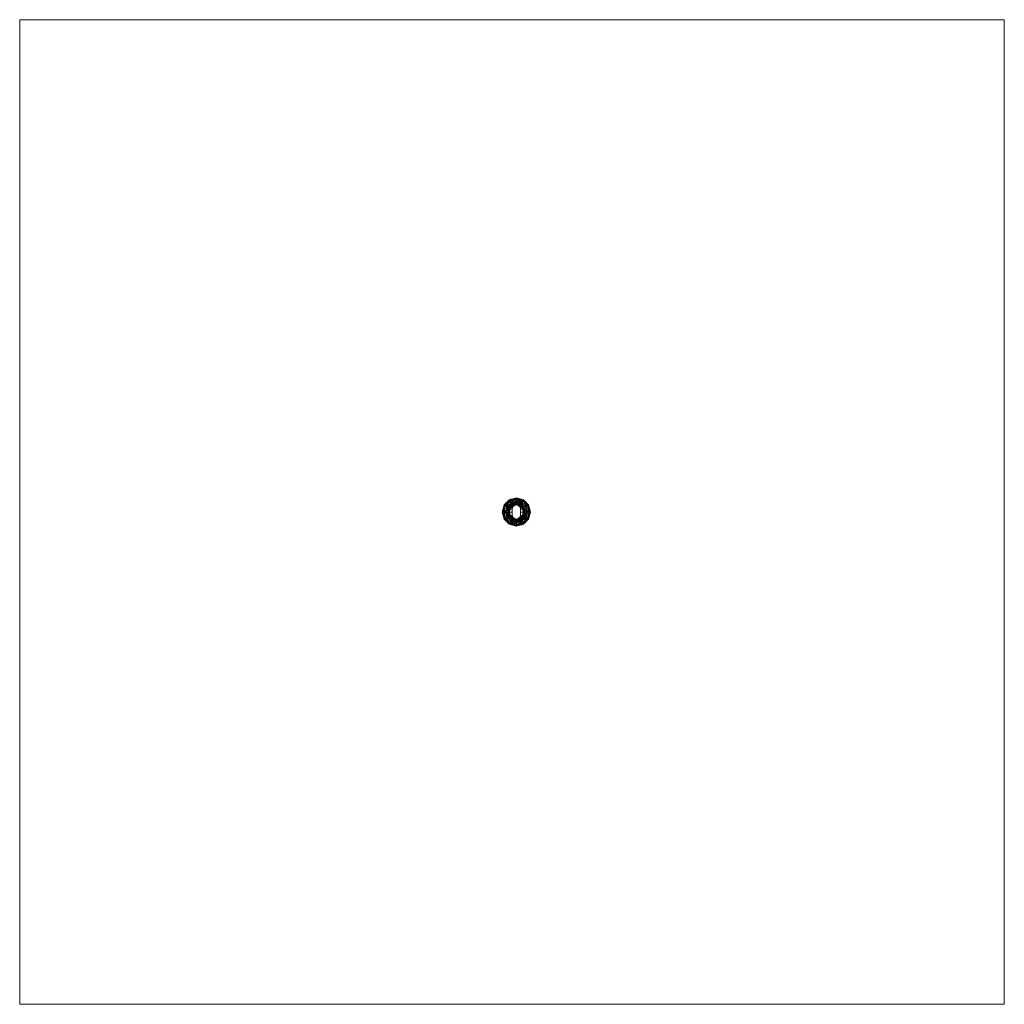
# Model space of a CAD drawing. Header units: millimetres. Extents: x -1230 to 1208, y -1219 to 1219.
import ezdxf

# ---------------------------------------------------------------- set-up
doc = ezdxf.new("R2010")
doc.units = ezdxf.units.MM
doc.layers.add('A-DOOR', color=31, linetype='Continuous')
doc.layers.add('G-IMPT', color=8, linetype='Continuous')

# ---------------------------------------------------------------- blocks, each defined once
blk = doc.blocks.new('FamilyGeomCombination_9851-_3D_')
at = {"layer": 'A-DOOR', "lineweight": 13}
mesh = blk.add_polyface(dxfattribs=at)
corners = [(-35, 0, -0.5), (-30.3, 17.5, -0.5), (-17.5, 30.3, -0.5), (0, 35, -0.5), (17.5, 30.3, -0.5), (30.3, 17.5, -0.5), (35, 0, -0.5), (10, 0, -0.5), (10, 7.5, -0.5), (9.7, 10.1, -0.5), (8.7, 12.5, -0.5), (7.1, 14.6, -0.5), (5, 16.2, -0.5), (2.6, 17.2, -0.5), (0, 17.5, -0.5), (-2.6, 17.2, -0.5), (-5, 16.2, -0.5), (-7.1, 14.6, -0.5), (-8.7, 12.5, -0.5), (-9.7, 10.1, -0.5), (-10, 7.5, -0.5), (-10, 0, -0.5)]
mesh.append_faces([[corners[k] for k in face] for face in [(11, 4, 10), (12, 4, 11)]], dxfattribs={"vtx0": -1, "vtx1": -1})
mesh.append_faces([[corners[k] for k in face] for face in [(1, 19, 20, 0), (5, 9, 10, 4)]], dxfattribs={"vtx0": -1, "vtx2": -1})
mesh.append_faces([[corners[k] for k in face] for face in [(17, 18, 2), (16, 17, 2), (14, 15, 3), (12, 13, 4)]], dxfattribs={"vtx1": -1, "vtx2": -1})
mesh.append_faces([[corners[k] for k in face] for face in [(18, 19, 1, 2), (2, 3, 15, 16), (8, 9, 5, 6), (3, 4, 13, 14)]], dxfattribs={"vtx1": -1, "vtx3": -1})
mesh.append_faces([[corners[k] for k in face] for face in [(20, 21, 0), (6, 7, 8)]], dxfattribs={"vtx2": -1})
mesh = blk.add_polyface(dxfattribs=at)
corners = [(35, 0, -0.5), (30.3, 17.5, -0.5), (17.5, 30.3, -0.5), (0, 35, -0.5), (-17.5, 30.3, -0.5), (-30.3, 17.5, -0.5), (-35, 0, -0.5), (-35, 0, 3.5), (-30.3, 17.5, 3.5), (-17.5, 30.3, 3.5), (0, 35, 3.5), (17.5, 30.3, 3.5), (30.3, 17.5, 3.5), (35, 0, 3.5), (31.7, 12.3, 3.5), (32.7, 8.8, -0.5), (23.9, 23.9, -0.5), (23.9, 23.9, 3.5), (8.8, 32.7, 3.5), (8.8, 32.7, -0.5), (-8.8, 32.7, -0.5), (-8.8, 32.7, 3.5), (-23.9, 23.9, -0.5), (-23.9, 23.9, 3.5), (-32.7, 8.8, 3.5), (-32.7, 8.8, -0.5), (33.3, 6.2, 3.5)]
mesh.append_faces([[corners[k] for k in face] for face in [(1, 14, 15)]], dxfattribs={"vtx0": -1, "vtx1": -1})
mesh.append_faces([[corners[k] for k in face] for face in [(15, 14, 26), (1, 12, 14)]], dxfattribs={"vtx0": -1, "vtx2": -1})
mesh.append_faces([[corners[k] for k in face] for face in [(0, 15, 26)]], dxfattribs={"vtx1": -1, "vtx2": -1})
mesh.append_faces([[corners[k] for k in face] for face in [(24, 8, 5, 25), (17, 12, 1, 16), (11, 17, 16, 2), (19, 3, 10, 18), (2, 19, 18, 11), (21, 10, 3, 20), (22, 5, 8, 23), (4, 22, 23, 9), (20, 4, 9, 21)]], dxfattribs={"vtx1": -1, "vtx3": -1})
mesh.append_faces([[corners[k] for k in face] for face in [(26, 13, 0)]], dxfattribs={"vtx2": -1})
mesh.append_faces([[corners[k] for k in face] for face in [(25, 6, 7, 24)]], dxfattribs={"vtx3": -1})
mesh = blk.add_polyface(dxfattribs=at)
corners = [(35, 0, 3.5), (30.3, 17.5, 3.5), (17.5, 30.3, 3.5), (0, 35, 3.5), (-17.5, 30.3, 3.5), (-30.3, 17.5, 3.5), (-35, 0, 3.5), (-32.5, 0, 9.5), (-26.5, 0, 12), (-21.4, 15.6, 12), (-8.2, 25.2, 12), (8.2, 25.2, 12), (21.4, 15.6, 12), (26.5, 0, 12), (32.5, 0, 9.5), (32.8, 8.1, 3.5), (31.8, 10.8, 8.3), (25.2, 21.2, 9), (15.9, 27.3, 10.3), (4.8, 32.3, 9.4), (-7.8, 32.1, 8.9), (-18.5, 26.4, 9.7), (-27.3, 16.9, 9.9), (-32.8, 8.1, 3.5), (-31.8, 10.9, 8.2), (29.5, 0, 10.8), (29.1, 9, 11), (24, 7.8, 12), (28.9, 15.8, 9), (26.2, 15, 11.1), (22.3, 20.5, 11.1), (20.6, 25.6, 9.1), (16, 30.2, 7.2), (8.8, 32.7, 3.5), (10.9, 31.1, 9), (14.8, 20.4, 12), (10.6, 28, 11.3), (0, 25.2, 12), (4.6, 29.1, 11.5), (-1.9, 31.2, 10.6), (-1.4, 34, 7.5), (-7.7, 29.1, 11.2), (-14.8, 20.4, 12), (-13, 28.9, 10.2), (-8.8, 32.7, 3.5), (-13.7, 31.5, 6.9), (-19, 28.6, 6.8), (-23.9, 23.9, 3.5), (-23.7, 23.4, 8.6), (-27.7, 20.4, 6.6), (-23.4, 19.2, 11.1), (-24, 7.8, 12), (23.9, 23.9, 3.5), (-29.5, 0, 10.8), (-29.1, 8.7, 11.1)]
mesh.append_faces([[corners[k] for k in face] for face in [(1, 16, 15), (2, 31, 52), (5, 49, 47), (25, 26, 13), (3, 40, 33), (35, 36, 11), (4, 45, 44), (37, 41, 10), (10, 41, 42), (51, 54, 8)]], dxfattribs={"vtx0": -1, "vtx1": -1})
mesh.append_faces([[corners[k] for k in face] for face in [(40, 20, 39), (34, 33, 19), (26, 28, 29), (21, 43, 45), (16, 14, 15), (31, 18, 30), (16, 28, 26), (29, 30, 12), (32, 18, 31), (18, 34, 36), (40, 44, 20), (40, 19, 33), (45, 46, 21), (26, 25, 16), (24, 22, 49), (43, 41, 20), (41, 43, 42), (48, 50, 21), (54, 24, 53), (23, 7, 24), (19, 38, 36), (22, 51, 50), (1, 28, 16), (29, 28, 17), (29, 17, 30), (26, 29, 27), (31, 30, 17), (35, 30, 18), (31, 17, 52), (32, 31, 2), (34, 18, 32), (33, 34, 32), (36, 35, 18), (38, 19, 39), (19, 36, 34), (41, 37, 39), (11, 36, 38), (41, 39, 20), (37, 38, 39), (19, 40, 39), (43, 20, 45), (42, 43, 21), (44, 45, 20), (45, 4, 46), (49, 22, 48), (48, 21, 46), (47, 48, 46), (50, 48, 22), (47, 49, 48), (24, 49, 5), (28, 52, 17), (21, 50, 9), (22, 54, 51), (24, 54, 22)]], dxfattribs={"vtx0": -1, "vtx1": -1, "vtx2": -1})
mesh.append_faces([[corners[k] for k in face] for face in [(28, 1, 52), (24, 5, 23), (29, 12, 27), (32, 2, 33), (21, 9, 42), (40, 3, 44), (46, 4, 47), (24, 7, 53)]], dxfattribs={"vtx0": -1, "vtx2": -1})
mesh.append_faces([[corners[k] for k in face] for face in [(35, 12, 30), (53, 8, 54), (25, 14, 16), (27, 13, 26), (37, 11, 38), (51, 9, 50)]], dxfattribs={"vtx1": -1, "vtx2": -1})
mesh.append_faces([[corners[k] for k in face] for face in [(14, 0, 15), (23, 6, 7)]], dxfattribs={"vtx2": -1})
mesh = blk.add_polyface(dxfattribs=at)
corners = [(26.5, 0, 12), (21.4, 15.6, 12), (8.2, 25.2, 12), (-8.2, 25.2, 12), (-21.4, 15.6, 12), (-26.5, 0, 12), (-20.4, 0, 9.4), (-18, 0, 3.3), (-12.7, 12.7, 3.3), (0, 18, 3.3), (12.7, 12.7, 3.3), (18, 0, 3.3), (20.4, 0, 9.4), (15.8, 5.2, 3.3), (-15.8, 5.2, 3.3), (23.9, 8, 12), (18.1, 9.3, 9.4), (-23.9, 8, 12), (-18.1, 9.3, 9.4), (13.5, 16, 9.9), (6.4, 15.4, 3.3), (-13.5, 16, 9.9), (-6.4, 15.4, 3.3), (3.9, 19.8, 9.2), (-3.8, 19.9, 9.2), (0, 25.2, 12), (14.8, 20.4, 12), (10.3, 20.2, 11.1), (9, 16.9, 7.7), (-14.8, 20.4, 12), (-10.3, 20.2, 11.1), (-9, 16.9, 7.7), (14.3, 9, 3.3), (14.8, 11.7, 7.2), (16.7, 13.2, 10.2), (12, 14.2, 6.7), (9.5, 14, 3.3), (18.6, 4.5, 7.8), (22.1, 4.5, 11), (-21.4, 5.2, 10.7), (-18.5, 3.8, 7.2), (-14.3, 9, 3.3), (-17.6, 13.7, 10.9), (-14.9, 12.1, 7.8), (-11.9, 14.3, 6.7), (-9.5, 14, 3.3), (3.2, 16.7, 3.3), (0.1, 19, 7.4), (0.1, 21.8, 10.6), (-4.1, 25.2, 12), (-5.4, 22.5, 11.3), (4.4, 23, 11.4), (-3.2, 16.7, 3.3)]
mesh.append_faces([[corners[k] for k in face] for face in [(4, 42, 29), (32, 33, 10), (26, 34, 1), (11, 37, 13), (36, 28, 20), (0, 38, 12), (5, 39, 17), (7, 40, 6), (46, 47, 9), (25, 51, 2), (9, 47, 52)]], dxfattribs={"vtx0": -1, "vtx1": -1})
mesh.append_faces([[corners[k] for k in face] for face in [(34, 19, 33), (34, 33, 16), (37, 38, 16), (37, 16, 13), (19, 26, 27), (34, 26, 19), (33, 32, 16), (40, 14, 18), (40, 18, 39), (18, 42, 17), (31, 24, 30), (42, 43, 21), (39, 18, 17), (33, 35, 10), (51, 27, 2), (30, 29, 21), (23, 20, 28), (44, 45, 31), (27, 28, 19), (48, 24, 47), (24, 52, 47), (51, 25, 48), (49, 50, 48), (47, 46, 23), (23, 28, 27), (28, 36, 35), (31, 30, 21), (30, 24, 50), (44, 21, 43), (35, 33, 19), (16, 1, 34), (19, 28, 35), (38, 37, 12), (16, 38, 15), (40, 39, 6), (43, 42, 18), (29, 42, 21), (41, 43, 18), (44, 43, 8), (31, 21, 44), (48, 47, 23), (51, 48, 23), (30, 50, 3), (48, 50, 24), (27, 51, 23), (22, 24, 31)]], dxfattribs={"vtx0": -1, "vtx1": -1, "vtx2": -1})
mesh.append_faces([[corners[k] for k in face] for face in [(37, 11, 12), (24, 22, 52), (30, 3, 29), (27, 26, 2), (43, 41, 8), (18, 14, 41), (44, 8, 45), (48, 25, 49), (50, 49, 3)]], dxfattribs={"vtx0": -1, "vtx2": -1})
mesh.append_faces([[corners[k] for k in face] for face in [(15, 1, 16), (7, 14, 40), (4, 17, 42), (5, 6, 39), (0, 15, 38), (32, 13, 16), (36, 10, 35), (45, 22, 31), (46, 20, 23)]], dxfattribs={"vtx1": -1, "vtx2": -1})
mesh = blk.add_polyface(dxfattribs=at)
corners = [(18, 0, 3.3), (12.7, 12.7, 3.3), (0, 18, 3.3), (-12.7, 12.7, 3.3), (-18, 0, 3.3), (-10, 0, 3.3), (-10, 7.5, 3.3), (-9.7, 10.1, 3.3), (-8.7, 12.5, 3.3), (-7.1, 14.6, 3.3), (-5, 16.2, 3.3), (-2.6, 17.2, 3.3), (0, 17.5, 3.3), (2.6, 17.2, 3.3), (5, 16.2, 3.3), (7.1, 14.6, 3.3), (8.7, 12.5, 3.3), (9.7, 10.1, 3.3), (10, 7.5, 3.3), (10, 0, 3.3), (-5.6, 15.7, 3.3), (-1.8, 17.3, 3.3), (1.8, 17.3, 3.3), (5.6, 15.7, 3.3)]
mesh.append_faces([[corners[k] for k in face] for face in [(11, 10, 20, 21), (13, 22, 23, 14)]])
mesh.append_faces([[corners[k] for k in face] for face in [(15, 1, 23)]], dxfattribs={"vtx0": -1})
mesh.append_faces([[corners[k] for k in face] for face in [(9, 3, 8)]], dxfattribs={"vtx0": -1, "vtx1": -1})
mesh.append_faces([[corners[k] for k in face] for face in [(3, 6, 7), (3, 7, 8), (1, 16, 17), (1, 15, 16)]], dxfattribs={"vtx0": -1, "vtx2": -1})
mesh.append_faces([[corners[k] for k in face] for face in [(21, 12, 2), (22, 2, 12)]], dxfattribs={"vtx1": -1})
mesh.append_faces([[corners[k] for k in face] for face in [(17, 18, 1)]], dxfattribs={"vtx1": -1, "vtx2": -1})
mesh.append_faces([[corners[k] for k in face] for face in [(4, 5, 6, 3), (9, 20, 3)]], dxfattribs={"vtx2": -1})
mesh.append_faces([[corners[k] for k in face] for face in [(18, 19, 0, 1)]], dxfattribs={"vtx3": -1})
mesh = blk.add_polyface(dxfattribs=at)
corners = [(10, 7.5, -0.5), (10, 7.5, 3.3), (9.7, 10.1, 3.3), (8.7, 12.5, 3.3), (7.1, 14.6, 3.3), (5, 16.2, 3.3), (2.6, 17.2, 3.3), (0, 17.5, 3.3), (-2.6, 17.2, 3.3), (-5, 16.2, 3.3), (-7.1, 14.6, 3.3), (-8.7, 12.5, 3.3), (-9.7, 10.1, 3.3), (-10, 7.5, 3.3), (-10, 7.5, -0.5), (-9.7, 10.1, -0.5), (-8.7, 12.5, -0.5), (-7.1, 14.6, -0.5), (-5, 16.2, -0.5), (-2.6, 17.2, -0.5), (0, 17.5, -0.5), (2.6, 17.2, -0.5), (5, 16.2, -0.5), (7.1, 14.6, -0.5), (8.7, 12.5, -0.5), (9.7, 10.1, -0.5)]
mesh.append_faces([[corners[k] for k in face] for face in [(15, 12, 13, 14), (2, 25, 0, 1)]], dxfattribs={"vtx0": -1})
mesh.append_faces([[corners[k] for k in face] for face in [(16, 11, 12, 15), (18, 9, 10, 17), (17, 10, 11, 16), (19, 8, 9, 18), (8, 19, 20, 7), (21, 6, 7, 20), (22, 5, 6, 21), (24, 3, 4, 23), (23, 4, 5, 22), (25, 2, 3, 24)]], dxfattribs={"vtx0": -1, "vtx2": -1})
mesh = blk.add_polyface(dxfattribs=at)
corners = [(-10, -7.5, 3.3), (-10, -7.5, -0.5), (-10, 0, -0.5), (-10, 7.5, -0.5), (-10, 7.5, 3.3), (-10, 0, 3.3)]
mesh.append_faces([[corners[k] for k in face] for face in [(0, 1, 2, 5)]], dxfattribs={"vtx2": -1})
mesh.append_faces([[corners[k] for k in face] for face in [(2, 3, 4, 5)]], dxfattribs={"vtx3": -1})
mesh = blk.add_polyface(dxfattribs=at)
corners = [(10, 7.5, 3.3), (10, 7.5, -0.5), (10, 0, -0.5), (10, -7.5, -0.5), (10, -7.5, 3.3), (10, 0, 3.3)]
mesh.append_faces([[corners[k] for k in face] for face in [(0, 1, 2, 5)]], dxfattribs={"vtx2": -1})
mesh.append_faces([[corners[k] for k in face] for face in [(2, 3, 4, 5)]], dxfattribs={"vtx3": -1})
mesh = blk.add_polyface(dxfattribs=at)
corners = [(35, 0, -0.5), (30.3, -17.5, -0.5), (17.5, -30.3, -0.5), (0, -35, -0.5), (-17.5, -30.3, -0.5), (-30.3, -17.5, -0.5), (-35, 0, -0.5), (-10, 0, -0.5), (-10, -7.5, -0.5), (-9.7, -10.1, -0.5), (-8.7, -12.5, -0.5), (-7.1, -14.6, -0.5), (-5, -16.2, -0.5), (-2.6, -17.2, -0.5), (0, -17.5, -0.5), (2.6, -17.2, -0.5), (5, -16.2, -0.5), (7.1, -14.6, -0.5), (8.7, -12.5, -0.5), (9.7, -10.1, -0.5), (10, -7.5, -0.5), (10, 0, -0.5)]
mesh.append_faces([[corners[k] for k in face] for face in [(12, 4, 11), (9, 5, 8), (19, 1, 18)]], dxfattribs={"vtx0": -1, "vtx1": -1})
mesh.append_faces([[corners[k] for k in face] for face in [(10, 4, 5, 9), (4, 12, 13), (3, 14, 15, 2), (2, 16, 17), (18, 1, 2, 17), (1, 19, 20)]], dxfattribs={"vtx0": -1, "vtx2": -1})
mesh.append_faces([[corners[k] for k in face] for face in [(10, 11, 4), (15, 16, 2)]], dxfattribs={"vtx1": -1, "vtx2": -1})
mesh.append_faces([[corners[k] for k in face] for face in [(13, 14, 3, 4)]], dxfattribs={"vtx1": -1, "vtx3": -1})
mesh.append_faces([[corners[k] for k in face] for face in [(6, 7, 8, 5)]], dxfattribs={"vtx2": -1})
mesh.append_faces([[corners[k] for k in face] for face in [(20, 21, 0, 1)]], dxfattribs={"vtx3": -1})
mesh = blk.add_polyface(dxfattribs=at)
corners = [(-35, 0, -0.5), (-30.3, -17.5, -0.5), (-17.5, -30.3, -0.5), (0, -35, -0.5), (17.5, -30.3, -0.5), (30.3, -17.5, -0.5), (35, 0, -0.5), (35, 0, 3.5), (30.3, -17.5, 3.5), (17.5, -30.3, 3.5), (0, -35, 3.5), (-17.5, -30.3, 3.5), (-30.3, -17.5, 3.5), (-35, 0, 3.5), (-31.7, -12.3, 3.5), (-32.7, -8.8, -0.5), (-23.9, -23.9, -0.5), (-23.9, -23.9, 3.5), (-8.8, -32.7, 3.5), (-8.8, -32.7, -0.5), (8.8, -32.7, -0.5), (8.8, -32.7, 3.5), (23.9, -23.9, -0.5), (23.9, -23.9, 3.5), (32.7, -8.8, 3.5), (32.7, -8.8, -0.5), (-33.3, -6.2, 3.5)]
mesh.append_faces([[corners[k] for k in face] for face in [(1, 14, 15)]], dxfattribs={"vtx0": -1, "vtx1": -1})
mesh.append_faces([[corners[k] for k in face] for face in [(15, 14, 26), (1, 12, 14)]], dxfattribs={"vtx0": -1, "vtx2": -1})
mesh.append_faces([[corners[k] for k in face] for face in [(0, 15, 26)]], dxfattribs={"vtx1": -1, "vtx2": -1})
mesh.append_faces([[corners[k] for k in face] for face in [(24, 8, 5, 25), (17, 12, 1, 16), (11, 17, 16, 2), (19, 3, 10, 18), (2, 19, 18, 11), (21, 10, 3, 20), (22, 5, 8, 23), (4, 22, 23, 9), (20, 4, 9, 21)]], dxfattribs={"vtx1": -1, "vtx3": -1})
mesh.append_faces([[corners[k] for k in face] for face in [(26, 13, 0)]], dxfattribs={"vtx2": -1})
mesh.append_faces([[corners[k] for k in face] for face in [(25, 6, 7, 24)]], dxfattribs={"vtx3": -1})
mesh = blk.add_polyface(dxfattribs=at)
corners = [(-35, 0, 3.5), (-30.3, -17.5, 3.5), (-17.5, -30.3, 3.5), (0, -35, 3.5), (17.5, -30.3, 3.5), (30.3, -17.5, 3.5), (35, 0, 3.5), (32.5, 0, 9.5), (26.5, 0, 12), (21.4, -15.6, 12), (8.2, -25.2, 12), (-8.2, -25.2, 12), (-21.4, -15.6, 12), (-26.5, 0, 12), (-32.5, 0, 9.5), (-32.8, -8.1, 3.5), (-31.8, -10.8, 8.3), (-25.2, -21.2, 9), (-15.9, -27.3, 10.3), (-4.8, -32.3, 9.4), (7.8, -32.1, 8.9), (18.5, -26.4, 9.7), (27.3, -16.9, 9.9), (32.8, -8.1, 3.5), (31.8, -10.9, 8.2), (-29.5, 0, 10.8), (-29.1, -9, 11), (-24, -7.8, 12), (-28.9, -15.8, 9), (-26.2, -15, 11.1), (-22.3, -20.5, 11.1), (-20.6, -25.6, 9.1), (-16, -30.2, 7.2), (-8.8, -32.7, 3.5), (-10.9, -31.1, 9), (-14.8, -20.4, 12), (-10.6, -28, 11.3), (0, -25.2, 12), (-4.6, -29.1, 11.5), (1.9, -31.2, 10.6), (1.4, -34, 7.5), (7.7, -29.1, 11.2), (14.8, -20.4, 12), (13, -28.9, 10.2), (8.8, -32.7, 3.5), (13.7, -31.5, 6.9), (19, -28.6, 6.8), (23.9, -23.9, 3.5), (23.7, -23.4, 8.6), (27.7, -20.4, 6.6), (23.4, -19.2, 11.1), (24, -7.8, 12), (-23.9, -23.9, 3.5), (29.5, 0, 10.8), (29.1, -8.7, 11.1)]
mesh.append_faces([[corners[k] for k in face] for face in [(1, 16, 15), (5, 49, 47), (2, 31, 52), (25, 26, 13), (3, 40, 33), (35, 36, 11), (4, 45, 44), (37, 41, 10), (10, 41, 42), (51, 54, 8)]], dxfattribs={"vtx0": -1, "vtx1": -1})
mesh.append_faces([[corners[k] for k in face] for face in [(22, 51, 50), (23, 7, 24), (26, 28, 29), (16, 14, 15), (34, 33, 19), (16, 28, 26), (29, 30, 12), (31, 18, 30), (18, 34, 36), (40, 19, 33), (26, 25, 16), (24, 22, 49), (21, 45, 46), (43, 41, 20), (40, 44, 20), (48, 50, 21), (54, 24, 53), (40, 20, 39), (21, 43, 45), (19, 38, 36), (41, 43, 42), (32, 18, 31), (1, 28, 16), (29, 28, 17), (29, 17, 30), (26, 29, 27), (31, 30, 17), (35, 30, 18), (31, 17, 52), (32, 31, 2), (34, 18, 32), (33, 34, 32), (36, 35, 18), (38, 19, 39), (19, 36, 34), (41, 37, 39), (11, 36, 38), (41, 39, 20), (37, 38, 39), (19, 40, 39), (43, 20, 45), (42, 43, 21), (44, 45, 20), (45, 4, 46), (49, 22, 48), (48, 21, 46), (47, 48, 46), (50, 48, 22), (47, 49, 48), (24, 49, 5), (28, 52, 17), (21, 50, 9), (22, 54, 51), (24, 54, 22)]], dxfattribs={"vtx0": -1, "vtx1": -1, "vtx2": -1})
mesh.append_faces([[corners[k] for k in face] for face in [(28, 1, 52), (24, 5, 23), (29, 12, 27), (32, 2, 33), (21, 9, 42), (40, 3, 44), (46, 4, 47), (24, 7, 53)]], dxfattribs={"vtx0": -1, "vtx2": -1})
mesh.append_faces([[corners[k] for k in face] for face in [(35, 12, 30), (53, 8, 54), (25, 14, 16), (27, 13, 26), (37, 11, 38), (51, 9, 50)]], dxfattribs={"vtx1": -1, "vtx2": -1})
mesh.append_faces([[corners[k] for k in face] for face in [(14, 0, 15), (23, 6, 7)]], dxfattribs={"vtx2": -1})
mesh = blk.add_polyface(dxfattribs=at)
corners = [(-26.5, 0, 12), (-21.4, -15.6, 12), (-8.2, -25.2, 12), (8.2, -25.2, 12), (21.4, -15.6, 12), (26.5, 0, 12), (20.4, 0, 9.4), (18, 0, 3.3), (12.7, -12.7, 3.3), (0, -18, 3.3), (-12.7, -12.7, 3.3), (-18, 0, 3.3), (-20.4, 0, 9.4), (-15.8, -5.2, 3.3), (15.8, -5.2, 3.3), (-23.9, -8, 12), (-18.1, -9.3, 9.4), (23.9, -8, 12), (18.1, -9.3, 9.4), (-13.5, -16, 9.9), (-6.4, -15.4, 3.3), (13.5, -16, 9.9), (6.4, -15.4, 3.3), (-3.9, -19.8, 9.2), (3.8, -19.9, 9.2), (0, -25.2, 12), (-14.8, -20.4, 12), (-10.3, -20.2, 11.1), (-9, -16.9, 7.7), (14.8, -20.4, 12), (10.3, -20.2, 11.1), (9, -16.9, 7.7), (-23.7, 0, 10.8), (-21.2, -5.1, 10.6), (-18.5, -3.6, 7.1), (-22.7, -11.8, 12), (-19.7, -12.2, 11.3), (-16.2, -12.9, 9.7), (-14.3, -9, 3.3), (-13.3, -13.3, 7.1), (-15.5, -10.4, 6.9), (21.4, -5.2, 10.7), (18.5, -3.8, 7.2), (14.3, -9, 3.3), (17.6, -13.7, 10.9), (14.9, -12.1, 7.8), (11.9, -14.3, 6.7), (9.5, -14, 3.3), (-3.2, -16.7, 3.3), (-0.1, -19, 7.4), (-0.1, -21.8, 10.6), (4.1, -25.2, 12), (5.4, -22.5, 11.3), (-4.4, -23, 11.4), (3.2, -16.7, 3.3), (-9.5, -14, 3.3)]
mesh.append_faces([[corners[k] for k in face] for face in [(4, 44, 29), (11, 34, 13), (13, 40, 38), (5, 41, 17), (7, 42, 6), (48, 49, 9), (25, 53, 2), (9, 49, 54)]], dxfattribs={"vtx0": -1, "vtx1": -1})
mesh.append_faces([[corners[k] for k in face] for face in [(36, 33, 15), (55, 39, 28), (23, 20, 28), (37, 19, 39), (40, 39, 10), (19, 26, 27), (30, 29, 21), (42, 14, 18), (42, 18, 41), (34, 12, 33), (31, 24, 30), (44, 45, 21), (41, 18, 17), (53, 27, 2), (18, 44, 17), (46, 47, 31), (27, 28, 19), (50, 24, 49), (24, 54, 49), (53, 25, 50), (51, 52, 50), (49, 48, 23), (23, 28, 27), (31, 30, 21), (30, 24, 52), (46, 21, 45), (15, 33, 32), (34, 16, 13), (16, 34, 33), (36, 37, 16), (37, 1, 19), (33, 36, 16), (1, 37, 36), (37, 40, 16), (28, 39, 19), (16, 40, 13), (39, 40, 37), (42, 41, 6), (45, 44, 18), (29, 44, 21), (43, 45, 18), (46, 45, 8), (31, 21, 46), (50, 49, 23), (53, 50, 23), (30, 52, 3), (50, 52, 24), (27, 53, 23), (22, 24, 31)]], dxfattribs={"vtx0": -1, "vtx1": -1, "vtx2": -1})
mesh.append_faces([[corners[k] for k in face] for face in [(36, 35, 1), (36, 15, 35), (19, 1, 26), (24, 22, 54), (30, 3, 29), (27, 26, 2), (28, 20, 55), (40, 10, 38), (45, 43, 8), (18, 14, 43), (46, 8, 47), (50, 25, 51), (52, 51, 3)]], dxfattribs={"vtx0": -1, "vtx2": -1})
mesh.append_faces([[corners[k] for k in face] for face in [(7, 14, 42), (4, 17, 44), (11, 12, 34), (5, 6, 41), (55, 10, 39), (12, 32, 33), (47, 22, 31), (48, 20, 23)]], dxfattribs={"vtx1": -1, "vtx2": -1})
mesh.append_faces([[corners[k] for k in face] for face in [(32, 0, 15)]], dxfattribs={"vtx2": -1})
mesh = blk.add_polyface(dxfattribs=at)
corners = [(-18, 0, 3.3), (-12.7, -12.7, 3.3), (0, -18, 3.3), (12.7, -12.7, 3.3), (18, 0, 3.3), (10, 0, 3.3), (10, -7.5, 3.3), (9.7, -10.1, 3.3), (8.7, -12.5, 3.3), (7.1, -14.6, 3.3), (5, -16.2, 3.3), (2.6, -17.2, 3.3), (0, -17.5, 3.3), (-2.6, -17.2, 3.3), (-5, -16.2, 3.3), (-7.1, -14.6, 3.3), (-8.7, -12.5, 3.3), (-9.7, -10.1, 3.3), (-10, -7.5, 3.3), (-10, 0, 3.3), (5.6, -15.7, 3.3), (1.8, -17.3, 3.3), (-1.8, -17.3, 3.3), (-5.6, -15.7, 3.3)]
mesh.append_faces([[corners[k] for k in face] for face in [(13, 22, 23, 14), (20, 21, 11, 10)]])
mesh.append_faces([[corners[k] for k in face] for face in [(15, 1, 23), (2, 12, 22), (12, 2, 21), (3, 9, 20)]], dxfattribs={"vtx0": -1})
mesh.append_faces([[corners[k] for k in face] for face in [(18, 1, 17), (9, 3, 8), (8, 3, 7)]], dxfattribs={"vtx0": -1, "vtx1": -1})
mesh.append_faces([[corners[k] for k in face] for face in [(1, 15, 16), (1, 16, 17)]], dxfattribs={"vtx0": -1, "vtx2": -1})
mesh.append_faces([[corners[k] for k in face] for face in [(6, 7, 3)]], dxfattribs={"vtx1": -1, "vtx2": -1})
mesh.append_faces([[corners[k] for k in face] for face in [(4, 5, 6, 3)]], dxfattribs={"vtx2": -1})
mesh.append_faces([[corners[k] for k in face] for face in [(18, 19, 0, 1)]], dxfattribs={"vtx3": -1})
mesh = blk.add_polyface(dxfattribs=at)
corners = [(10, -7.5, 3.3), (10, -7.5, -0.5), (9.7, -10.1, -0.5), (8.7, -12.5, -0.5), (7.1, -14.6, -0.5), (5, -16.2, -0.5), (2.6, -17.2, -0.5), (0, -17.5, -0.5), (-2.6, -17.2, -0.5), (-5, -16.2, -0.5), (-7.1, -14.6, -0.5), (-8.7, -12.5, -0.5), (-9.7, -10.1, -0.5), (-10, -7.5, -0.5), (-10, -7.5, 3.3), (-9.7, -10.1, 3.3), (-8.7, -12.5, 3.3), (-7.1, -14.6, 3.3), (-5, -16.2, 3.3), (-2.6, -17.2, 3.3), (0, -17.5, 3.3), (2.6, -17.2, 3.3), (5, -16.2, 3.3), (7.1, -14.6, 3.3), (8.7, -12.5, 3.3), (9.7, -10.1, 3.3)]
mesh.append_faces([[corners[k] for k in face] for face in [(2, 25, 0, 1), (15, 12, 13, 14)]], dxfattribs={"vtx0": -1})
mesh.append_faces([[corners[k] for k in face] for face in [(3, 24, 25, 2), (5, 22, 23, 4), (4, 23, 24, 3), (6, 21, 22, 5), (21, 6, 7, 20), (8, 19, 20, 7), (9, 18, 19, 8), (11, 16, 17, 10), (10, 17, 18, 9), (12, 15, 16, 11)]], dxfattribs={"vtx0": -1, "vtx2": -1})

msp = doc.modelspace()

# ---------------------------------------------------------------- block references
at = {"layer": 'G-IMPT', "lineweight": 13}
msp.add_blockref('FamilyGeomCombination_9851-_3D_', (0, 0), dxfattribs=at)

# ---------------------------------------------------------------- meshes
at = {"layer": 'A-DOOR', "lineweight": 13}
mesh = msp.add_polyface(dxfattribs=at)
corners = [(-1230, 1219.2, -0.5), (-1230, -1219.2, -0.5), (1208.4, -1219.2, -0.5), (1208.4, 1219.2, -0.5)]
mesh.append_faces([[corners[k] for k in face] for face in [(0, 1, 2, 3)]])
mesh = msp.add_polyface(dxfattribs=at)
corners = [(1208.4, -1219.2, -40.5), (-1230, -1219.2, -40.5), (-1230, 1219.2, -40.5), (1208.4, 1219.2, -40.5)]
mesh.append_faces([[corners[k] for k in face] for face in [(0, 1, 2, 3)]])
mesh = msp.add_polyface(dxfattribs=at)
corners = [(1208.4, 1219.2, -0.5), (1208.4, 1219.2, -40.5), (-1230, 1219.2, -40.5), (-1230, 1219.2, -0.5)]
mesh.append_faces([[corners[k] for k in face] for face in [(0, 1, 2, 3)]])
mesh = msp.add_polyface(dxfattribs=at)
corners = [(-1230, 1219.2, -0.5), (-1230, 1219.2, -40.5), (-1230, -1219.2, -40.5), (-1230, -1219.2, -0.5)]
mesh.append_faces([[corners[k] for k in face] for face in [(0, 1, 2, 3)]])
mesh = msp.add_polyface(dxfattribs=at)
corners = [(1208.4, -1219.2, -0.5), (1208.4, -1219.2, -40.5), (1208.4, 1219.2, -40.5), (1208.4, 1219.2, -0.5)]
mesh.append_faces([[corners[k] for k in face] for face in [(0, 1, 2, 3)]])
mesh = msp.add_polyface(dxfattribs=at)
corners = [(-1230, -1219.2, -0.5), (-1230, -1219.2, -40.5), (1208.4, -1219.2, -40.5), (1208.4, -1219.2, -0.5)]
mesh.append_faces([[corners[k] for k in face] for face in [(0, 1, 2, 3)]])

doc.saveas('drawing.dxf')
